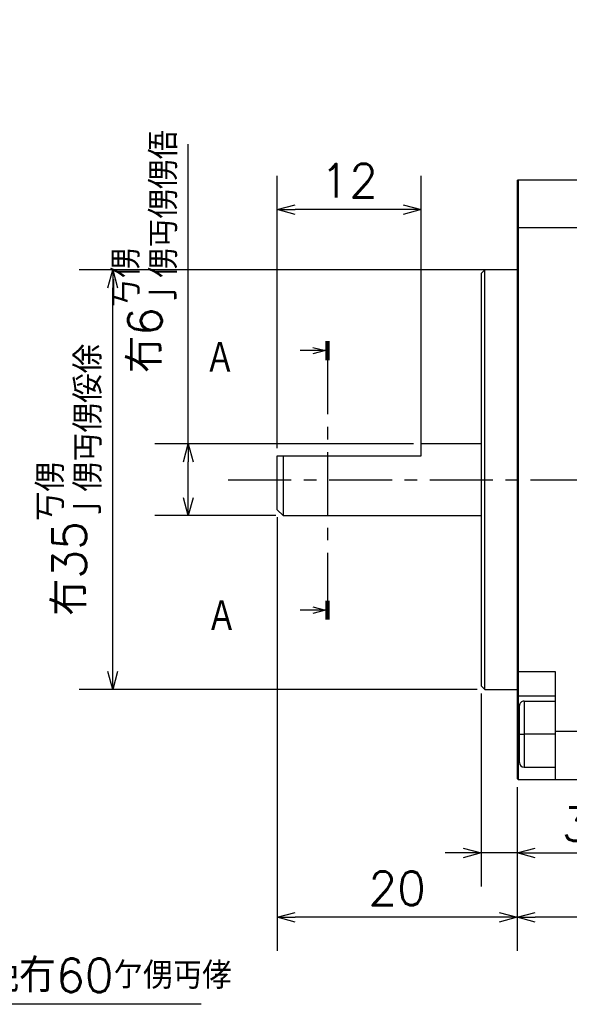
# Model space of a CAD drawing. Header units: millimetres. Extents: x -114 to 706, y -390 to 103.
# Tile 4 of 15: x -21 to 24, y -44 to 38. Entities that reach past the tile are written whole.
import ezdxf

# ---------------------------------------------------------------- set-up
doc = ezdxf.new("R2010")
doc.units = ezdxf.units.MM
doc.header["$LTSCALE"] = 0.165354
doc.linetypes.add('CENTER', pattern=[50.8, 31.75, -6.35, 6.35, -6.35])
doc.layers.add('NoLayerName_001', color=7, linetype='Continuous')
doc.styles.get("Standard").update_dxf_attribs({"font": 'txt', "bigfont": 'extfont2'})
doc.dimstyles.get("Standard").update_dxf_attribs({"dimtxt": 2.5, "dimasz": 2.5, "dimexe": 1.25, "dimexo": 0.625, "dimtad": 1, "dimzin": 0, "dimdsep": 46, "dimtxsty": 'Standard', "dimcen": 2.5, "dimadec": 0, "dimazin": 0, "dimtfac": 0.75, "dimtmove": 0, "dimatfit": 3, "dimfxl": 1, "dimarcsym": 0})

# ---------------------------------------------------------------- blocks, each defined once
blk = doc.blocks.new('_OPEN30')
at = {"color": 0, "linetype": 'ByBlock', "lineweight": -2}
for p, q in [((-1, 0.267949), (0, 0)), ((0, 0), (-1, -0.267949)), ((0, 0), (-1, 0))]:
    blk.add_line(p, q, dxfattribs=at)
blk = doc.blocks.new('*D23')
at = {"layer": 'Defpoints', "color": 0}
for p in [(0, 22.521), (0, 2), (12, 2)]:
    blk.add_point(p, dxfattribs=at)
at = {"layer": 'NoLayerName_001', "color": 0, "linetype": 'Continuous', "lineweight": 25}
for p, q in [((0, 2.625), (0, 25.321)), ((12, 2.625), (12, 25.321)), ((10.5, 22.521), (1.5, 22.521))]:
    blk.add_line(p, q, dxfattribs=at)
at = {"layer": 'NoLayerName_001', "color": 0, "lineweight": 25, "xscale": 1.5, "yscale": 1.5, "zscale": 1.5, "rotation": 180}
blk.add_blockref('_OPEN30', (0, 22.521), dxfattribs=at)
at = {"layer": 'NoLayerName_001', "color": 0, "lineweight": 25, "xscale": 1.5, "yscale": 1.5, "zscale": 1.5}
blk.add_blockref('_OPEN30', (12, 22.521), dxfattribs=at)
at = {"layer": 'NoLayerName_001', "color": 0, "lineweight": 25, "insert": (6, 24.921), "char_height": 2.8, "attachment_point": 5}
blk.add_mtext('12', dxfattribs=at)
blk = doc.blocks.new('*D25')
at = {"layer": 'Defpoints', "color": 0}
for p in [(-7.412, 3), (12, 3), (0.5, -3)]:
    blk.add_point(p, dxfattribs=at)
at = {"layer": 'NoLayerName_001', "color": 0, "linetype": 'Continuous', "lineweight": 25}
for p, q in [((-7.412, 3), (-7.412, 27.973)), ((11.375, 3), (-10.212, 3)), ((-7.412, -1.5), (-7.412, 1.5)), ((-0.125, -3), (-10.212, -3))]:
    blk.add_line(p, q, dxfattribs=at)
at = {"layer": 'NoLayerName_001', "color": 0, "lineweight": 25, "xscale": 1.5, "yscale": 1.5, "zscale": 1.5}
for p, rotation in [((-7.412, 3), 90), ((-7.412, -3), 270)]:
    blk.add_blockref('_OPEN30', p, dxfattribs=dict(at, rotation=rotation))
at = {"layer": 'NoLayerName_001', "color": 0, "lineweight": 25, "insert": (-11.025, 19.04), "char_height": 2.8, "attachment_point": 5, "rotation": 90}
blk.add_mtext('\\A1;冇6{{\\H0.80x;\\A1;\\S丂侽^ 亅侽丏侽侽俉;}}', dxfattribs=at)
blk = doc.blocks.new('*D26')
at = {"layer": 'Defpoints', "color": 0}
for p in [(17, -17.2), (20, -25), (17, -31.121)]:
    blk.add_point(p, dxfattribs=at)
at = {"layer": 'NoLayerName_001', "color": 0, "linetype": 'Continuous', "lineweight": 25}
for p, q in [((17, -17.825), (17, -33.921)), ((20, -25.625), (20, -33.921)), ((15.5, -31.121), (14, -31.121)), ((20, -31.121), (17, -31.121)), ((20, -31.121), (26.867, -31.121)), ((21.5, -31.121), (23, -31.121))]:
    blk.add_line(p, q, dxfattribs=at)
at = {"layer": 'NoLayerName_001', "color": 0, "lineweight": 25, "xscale": 1.5, "yscale": 1.5, "zscale": 1.5}
blk.add_blockref('_OPEN30', (17, -31.121), dxfattribs=at)
at = {"layer": 'NoLayerName_001', "color": 0, "lineweight": 25, "xscale": 1.5, "yscale": 1.5, "zscale": 1.5, "rotation": 180}
blk.add_blockref('_OPEN30', (20, -31.121), dxfattribs=at)
at = {"layer": 'NoLayerName_001', "color": 0, "lineweight": 25, "insert": (24.933, -28.721), "char_height": 2.8, "attachment_point": 5}
blk.add_mtext('3', dxfattribs=at)
blk = doc.blocks.new('*D27')
at = {"layer": 'Defpoints', "color": 0}
for p in [(0, -2.5), (20, -25), (0, -36.475)]:
    blk.add_point(p, dxfattribs=at)
at = {"layer": 'NoLayerName_001', "color": 0, "linetype": 'Continuous', "lineweight": 25}
for p, q in [((0, -3.125), (0, -39.275)), ((20, -25.625), (20, -39.275)), ((18.5, -36.475), (1.5, -36.475))]:
    blk.add_line(p, q, dxfattribs=at)
at = {"layer": 'NoLayerName_001', "color": 0, "lineweight": 25, "xscale": 1.5, "yscale": 1.5, "zscale": 1.5, "rotation": 180}
blk.add_blockref('_OPEN30', (0, -36.475), dxfattribs=at)
at = {"layer": 'NoLayerName_001', "color": 0, "lineweight": 25, "xscale": 1.5, "yscale": 1.5, "zscale": 1.5}
blk.add_blockref('_OPEN30', (20, -36.475), dxfattribs=at)
at = {"layer": 'NoLayerName_001', "color": 0, "lineweight": 25, "insert": (10, -34.075), "char_height": 2.8, "attachment_point": 5}
blk.add_mtext('20', dxfattribs=at)
blk = doc.blocks.new('*D28')
at = {"layer": 'Defpoints', "color": 0}
for p in [(87, -23), (20, -25), (20, -36.475)]:
    blk.add_point(p, dxfattribs=at)
at = {"layer": 'NoLayerName_001', "color": 0, "linetype": 'Continuous', "lineweight": 25}
for p, q in [((87, -23.625), (87, -39.275)), ((20, -25.625), (20, -39.275)), ((85.5, -36.475), (21.5, -36.475))]:
    blk.add_line(p, q, dxfattribs=at)
at = {"layer": 'NoLayerName_001', "color": 0, "lineweight": 25, "xscale": 1.5, "yscale": 1.5, "zscale": 1.5}
for p, rotation in [((20, -36.475), 180), ((87, -36.475), 360)]:
    blk.add_blockref('_OPEN30', p, dxfattribs=dict(at, rotation=rotation))
at = {"layer": 'NoLayerName_001', "color": 0, "lineweight": 25, "insert": (53.5, -34.075), "char_height": 2.8, "attachment_point": 5}
blk.add_mtext('67', dxfattribs=at)
blk = doc.blocks.new('*D35')
at = {"layer": 'Defpoints', "color": 0}
for p in [(-13.71, 17.5), (20, 17.5), (17.3, -17.5)]:
    blk.add_point(p, dxfattribs=at)
at = {"layer": 'NoLayerName_001', "color": 0, "linetype": 'Continuous', "lineweight": 25}
for p, q in [((19.375, 17.5), (-16.51, 17.5)), ((-13.71, -16), (-13.71, 16)), ((16.675, -17.5), (-16.51, -17.5))]:
    blk.add_line(p, q, dxfattribs=at)
at = {"layer": 'NoLayerName_001', "color": 0, "lineweight": 25, "xscale": 1.5, "yscale": 1.5, "zscale": 1.5}
for p, rotation in [((-13.71, 17.5), 90), ((-13.71, -17.5), 270)]:
    blk.add_blockref('_OPEN30', p, dxfattribs=dict(at, rotation=rotation))
at = {"layer": 'NoLayerName_001', "color": 0, "lineweight": 25, "insert": (-17.323, 0), "char_height": 2.8, "attachment_point": 5, "rotation": 90}
blk.add_mtext('\\A1;冇35{{\\H0.80x;\\A1;\\S丂侽^ 亅侽丏侽俀俆;}}', dxfattribs=at)
blk = doc.blocks.new('*D45')
at = {"layer": 'Defpoints', "color": 0}
for p in [(-78.366, 27.061), (-44.154, -22.23)]:
    blk.add_point(p, dxfattribs=at)
at = {"layer": 'NoLayerName_001', "color": 0, "linetype": 'Continuous', "lineweight": -2}
for p, q in [((-61.26, -0.085), (-61.26, 4.915)), ((-63.76, 2.415), (-58.76, 2.415)), ((-29.226, -43.738), (-42.729, -24.284)), ((-6.333, -43.738), (-29.226, -43.738))]:
    blk.add_line(p, q, dxfattribs=at)
at = {"layer": 'NoLayerName_001', "color": 0, "lineweight": 25, "xscale": 2.5, "yscale": 2.5, "zscale": 2.5, "rotation": 124.7635629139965}
blk.add_blockref('_OPEN30', (-44.154, -22.23), dxfattribs=at)
at = {"layer": 'NoLayerName_001', "color": 0, "lineweight": 25, "insert": (-17.279, -41.338), "char_height": 2.8, "attachment_point": 5}
blk.add_mtext('\\A1;俹俠\\M+198D9冇60{{\\H0.80x;\\A1;亇侽丏侾}}', dxfattribs=at)
blk = doc.blocks.new('_NONE')

msp = doc.modelspace()

# ---------------------------------------------------------------- linework, layer by layer
at = {"layer": 'NoLayerName_001', "color": 7, "linetype": 'Continuous', "lineweight": 25}
for p, q in [((20, 24.9), (20.1, 25)), ((20, 24.9), (20, -24.9)), ((20.1, 25), (25.5, 25)), ((20.1, 25), (20.1, -25)), ((25.5, 21), (20, 21)), ((17.3, 17.5), (17, 17.2)), ((17.3, 17.5), (17, 17.2)), ((20, 17.5), (17.3, 17.5)), ((17.3, -17.5), (17.3, 17.5)), ((17.3, -17.5), (17.3, 17.5)), ((20, 17.5), (17.3, 17.5)), ((17, 17.2), (17, -17.2)), ((17, 17.2), (17, -17.2)), ((17, 3), (12, 3)), ((12, 2), (12, 3)), ((0, 2), (12, 2)), ((0, -2.5), (0, 2)), ((0.5, 2), (0.5, -3)), ((0, -2.5), (0.5, -3)), ((0.5, -3), (17, -3)), ((23.2, -16.0115), (20, -16.0115)), ((23.2, -25), (23.2, -16.0115)), ((17, -17.2), (17.3, -17.5)), ((17, -17.2), (17.3, -17.5)), ((17.3, -17.5), (20, -17.5)), ((17.3, -17.5), (20, -17.5)), ((20, -18.0115), (23.2, -18.0115)), ((25.5, -21), (23.2, -21)), ((20.2, -22.3503), (20, -22.3503)), ((20.1, -25), (20, -24.9)), ((20.1, -25), (25.5, -25))]:
    msp.add_line(p, q, dxfattribs=at)
at = {"layer": 'NoLayerName_001', "color": 7, "linetype": 'CENTER', "lineweight": 25}
for p, q in [((4.1914, 10.6993), (4.1914, -11.2507)), ((-4.0784, 0), (92.7423, 0))]:
    msp.add_line(p, q, dxfattribs=at)
at = {"layer": 'NoLayerName_001', "color": 250, "linetype": 'Continuous', "lineweight": 25}
for p, q in [((20.5749, -18.4632), (23.2, -18.4632)), ((23.2, -21.2132), (20.575, -21.2132)), ((20.5749, -23.9632), (23.2, -23.9632))]:
    msp.add_line(p, q, dxfattribs=at)
at = {"layer": 'NoLayerName_001', "color": 7, "linetype": 'Continuous', "lineweight": 25, "const_width": 0.3472}
for points in [[(4.1914, 9.9598), (4.1914, 11.5586)], [(4.1914, -10.0827), (4.1914, -11.6815)]]:
    msp.add_lwpolyline(points, dxfattribs=at)
at = {"layer": 'NoLayerName_001', "color": 250, "linetype": 'Continuous', "lineweight": 25}
for centre, start, end in [((20.575, -18.8382), 89.792204, 180), ((20.575, -23.5882), 180, 269.792204)]:
    msp.add_arc(centre, 0.375, start, end, dxfattribs=at)
for points, knots in [([(20.2, -21.2132), (20.2, -21.0557), (20.2, -20.7499), (20.2, -20.3087), (20.2, -19.9067), (20.2, -19.5552), (20.2, -19.2655), (20.2, -19.0484), (20.2, -18.914), (20.2, -18.8532), (20.2, -18.8382)], [0, 0, 0, 0, 0.4725569, 0.9174986, 1.3233424, 1.6786059, 1.9719462, 2.1925832, 2.3298789, 2.375, 2.375, 2.375, 2.375]), ([(20.575, -18.4632), (20.575, -18.4759), (20.575, -18.5411), (20.575, -18.699), (20.575, -18.9712), (20.575, -19.3416), (20.575, -19.7821), (20.575, -20.2589), (20.575, -20.7399), (20.575, -21.0582), (20.575, -21.2132)], [0, 0, 0, 0, 0.0380727, 0.1956728, 0.4737261, 0.8544638, 1.307065, 1.7951761, 2.2848685, 2.749999, 2.749999, 2.749999, 2.749999]), ([(20.2, -23.5882), (20.2, -23.5732), (20.2, -23.5124), (20.2, -23.378), (20.2, -23.1609), (20.2, -22.8712), (20.2, -22.5197), (20.2, -22.1177), (20.2, -21.6766), (20.2, -21.3707), (20.2, -21.2132)], [0, 0, 0, 0, 0.0451211, 0.1824168, 0.4030538, 0.6963941, 1.0516576, 1.4575014, 1.9024431, 2.375, 2.375, 2.375, 2.375]), ([(20.2, -21.2132), (20.2088, -21.2132), (20.2292, -21.2132), (20.2658, -21.2132), (20.3136, -21.2132), (20.3722, -21.2132), (20.4606, -21.2132), (20.529, -21.2132), (20.575, -21.2132)], [0, 0, 0, 0, 0.02632939, 0.06112668, 0.10983496, 0.16979634, 0.23696448, 0.375, 0.375, 0.375, 0.375]), ([(20.575, -21.2132), (20.575, -21.3682), (20.575, -21.6865), (20.575, -22.1675), (20.575, -22.6443), (20.575, -23.0848), (20.575, -23.4552), (20.575, -23.7274), (20.575, -23.8853), (20.575, -23.9505), (20.575, -23.9632)], [0, 0, 0, 0, 0.4651305, 0.9548229, 1.442934, 1.8955352, 2.2762729, 2.5543262, 2.7119263, 2.749999, 2.749999, 2.749999, 2.749999])]:
    msp.add_open_spline(points, degree=3, knots=knots, dxfattribs=at)

# ---------------------------------------------------------------- texts
at = {"layer": 'NoLayerName_001', "color": 7, "linetype": 'Continuous', "lineweight": 25, "char_height": 2.8, "attachment_point": 7, "line_spacing_factor": 0.6}
for insert in [(-6.0474, 8.7497), (-5.9103, -12.7967)]:
    msp.add_mtext('\\W0.8333;\\M+18260', dxfattribs=dict(at, insert=insert))

# ---------------------------------------------------------------- dimensions: what is measured, and where the dimension line sits
at = {"layer": 'NoLayerName_001', "color": 7, "linetype": 'Continuous', "lineweight": 25}
for base, p1, p2, angle, override, picture, middle in [((-7.4115, 3), (0.5, -3), (12, 3), 90, {"dimtxt": 2.8, "dimasz": 1.5, "dimexe": 2.8, "dimgap": 1, "dimdec": 3, "dimzin": 8, "dimpost": '冇<>{{\\H0.80x;\\A1;\\S丂侽^ 亅侽丏侽侽俉;}}', "dimblk": 'OPEN30', "dimclrd": 0, "dimclre": 0, "dimclrt": 0, "dimtp": 0, "dimtm": 0, "dimtfac": 0.8, "dimtolj": 1, "dimlwd": 25, "dimlwe": 25}, '*D25', (-7.4115, 19.0398)), ((0, 22.5207), (12, 2), (0, 2), 180, {"dimtxt": 2.8, "dimasz": 1.5, "dimexe": 2.8, "dimgap": 1, "dimdec": 3, "dimzin": 8, "dimblk": 'OPEN30', "dimclrd": 0, "dimclre": 0, "dimclrt": 0, "dimtp": 0, "dimtm": 0, "dimlwd": 25, "dimlwe": 25}, '*D23', (6, 22.5207)), ((-13.7096, 17.5), (17.3, -17.5), (20, 17.5), 90, {"dimtxt": 2.8, "dimasz": 1.5, "dimexe": 2.8, "dimgap": 1, "dimdec": 3, "dimzin": 8, "dimpost": '冇<>{{\\H0.80x;\\A1;\\S丂侽^ 亅侽丏侽俀俆;}}', "dimblk": 'OPEN30', "dimclrd": 0, "dimclre": 0, "dimclrt": 0, "dimtp": 0, "dimtm": 0, "dimtfac": 0.8, "dimtolj": 1, "dimlwd": 25, "dimlwe": 25}, '*D35', (-13.7096, 0)), ((0, -36.4753), (20, -25), (0, -2.5), 180, {"dimtxt": 2.8, "dimasz": 1.5, "dimexe": 2.8, "dimgap": 1, "dimdec": 3, "dimzin": 8, "dimblk": 'OPEN30', "dimclrd": 0, "dimclre": 0, "dimclrt": 0, "dimtp": 0, "dimtm": 0, "dimlwd": 25, "dimlwe": 25}, '*D27', (10, -36.4753)), ((17, -31.1212), (20, -25), (17, -17.2), 180, {"dimtxt": 2.8, "dimasz": 1.5, "dimexe": 2.8, "dimgap": 1, "dimdec": 3, "dimzin": 8, "dimblk": 'OPEN30', "dimclrd": 0, "dimclre": 0, "dimclrt": 0, "dimtp": 0, "dimtm": 0, "dimlwd": 25, "dimlwe": 25}, '*D26', (24.9333, -31.1212)), ((20, -36.4753), (87, -23), (20, -25), 180, {"dimtxt": 2.8, "dimasz": 1.5, "dimexe": 2.8, "dimgap": 1, "dimdec": 3, "dimzin": 8, "dimblk": 'OPEN30', "dimclrd": 0, "dimclre": 0, "dimclrt": 0, "dimtp": 0, "dimtm": 0, "dimlwd": 25, "dimlwe": 25}, '*D28', (53.5, -36.4753))]:
    dim = msp.add_linear_dim(base=base, p1=p1, p2=p2, angle=angle, dimstyle='Standard', override=override, dxfattribs=at)
    dim.commit()
    dim.dimension.update_dxf_attribs({"geometry": picture, "text_midpoint": middle, "dimtype": 160})
dim = msp.add_diameter_dim_2p(p1=(-78.3656, 27.0605), p2=(-44.1542, -22.2302), text='俹俠\\M+198D9<>', dimstyle='Standard', override={"dimtxt": 2.8, "dimexe": 2.8, "dimgap": 1, "dimtad": 3, "dimtih": 1, "dimtoh": 1, "dimdec": 3, "dimzin": 8, "dimpost": '冇<>{{\\H0.80x;\\A1;亇侽丏侾}}', "dimblk1": 'NONE', "dimblk2": 'OPEN30', "dimsah": 1, "dimse1": 1, "dimclrd": 0, "dimclre": 0, "dimclrt": 0, "dimtp": 0, "dimtm": 0, "dimtfac": 0.8, "dimtofl": 0, "dimtolj": 1, "dimlwd": 25, "dimlwe": -2}, dxfattribs=at)
dim.commit()
dim.dimension.update_dxf_attribs({"geometry": '*D45', "text_midpoint": (-17.2793, -43.7383), "dimtype": 163})

# ---------------------------------------------------------------- leaders
for points in [[(4.0178, 10.7592), (1.9178, 10.7592)], [(4.0178, -10.8821), (1.9178, -10.8821)]]:
    msp.add_leader(points, dimstyle='Standard', override={"dimasz": 1.0472, "dimldrblk": 'OPEN30'}, dxfattribs=at)

doc.saveas('drawing.dxf')
